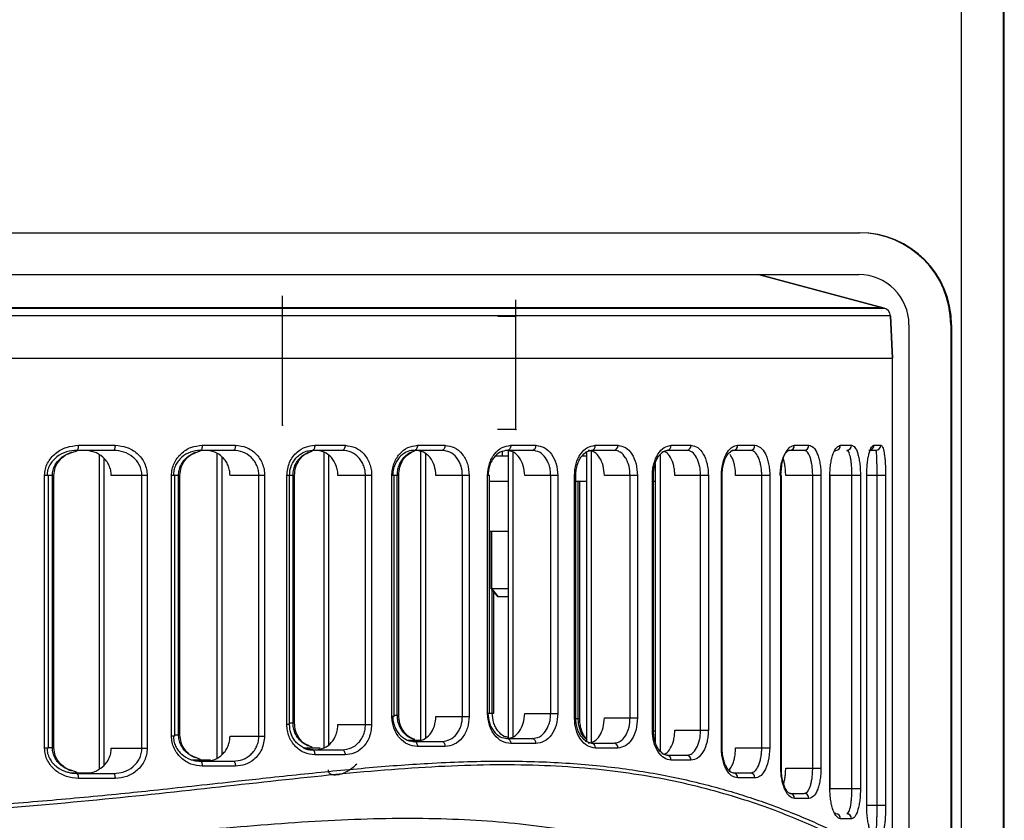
# Model space of a CAD drawing. Header units: millimetres. Extents: x -252 to 109, y -16 to 256.
# Tile 14 of 15: x 22 to 81, y 108 to 156. Entities that reach past the tile are written whole.
import ezdxf

# ---------------------------------------------------------------- set-up
doc = ezdxf.new("R2010")
doc.units = ezdxf.units.MM
doc.header["$PDSIZE"] = -1

msp = doc.modelspace()

# ---------------------------------------------------------------- linework, layer by layer
at = {"color": 7, "linetype": 'Continuous', "lineweight": 25}
for p, q in [((78.602, 84.907), (78.602, 173.907)), ((81.102, 84.907), (81.102, 173.907)), ((81.152, 84.907), (81.152, 173.907)), ((-56.545, 142.907), (72.499, 142.907)), ((-56.545, 140.407), (72.455, 140.407)), ((73.975, 138.398), (66.477, 140.407)), ((66.477, 140.407), (73.974, 138.398)), ((-58.02, 138.398), (73.974, 138.398)), ((73.845, 138.415), (-57.891, 138.415)), ((74.344, 137.942), (-58.39, 137.942)), ((74.344, 137.942), (74.477, 135.407)), ((74.477, 135.407), (74.345, 137.942)), ((75.455, 137.407), (75.455, 86.907)), ((77.999, 137.407), (77.955, 137.407)), ((77.955, 137.407), (77.955, 86.907)), ((77.999, 137.407), (77.999, 93.407)), ((-58.522, 135.407), (74.477, 135.407)), ((74.477, 105.347), (74.477, 135.407)), ((25.843, 130.207), (28.03, 130.207)), ((33.237, 130.207), (35.222, 130.207)), ((39.96, 130.207), (41.77, 130.207)), ((46.09, 130.207), (47.739, 130.207)), ((51.669, 130.207), (53.165, 130.207)), ((56.719, 130.207), (58.065, 130.207)), ((61.241, 130.207), (62.435, 130.207)), ((65.221, 130.207), (66.253, 130.207)), ((68.619, 130.207), (69.475, 130.207)), ((71.371, 130.207), (72.024, 130.207)), ((73.363, 130.207), (73.769, 130.207)), ((25.452, 129.776), (25.756, 129.882)), ((27.94, 129.907), (25.763, 129.907)), ((27.074, 129.63), (27.074, 110.888)), ((27.365, 129.426), (27.365, 111.093)), ((32.859, 129.773), (33.129, 129.88)), ((35.099, 129.907), (33.123, 129.907)), ((34.111, 129.715), (34.111, 111.536)), ((34.403, 129.522), (34.403, 111.729)), ((39.597, 129.773), (39.831, 129.879)), ((41.617, 129.907), (39.816, 129.907)), ((40.492, 129.802), (40.492, 112.129)), ((40.783, 129.6), (40.783, 112.331)), ((47.559, 129.907), (45.918, 129.907)), ((46.28, 129.837), (46.28, 112.59)), ((46.571, 129.698), (46.571, 112.729)), ((51.506, 129.557), (50.756, 129.557)), ((51.148, 129.824), (51.154, 129.557)), ((52.962, 129.907), (51.472, 129.907)), ((51.506, 129.907), (51.506, 112.692)), ((51.798, 129.801), (51.798, 112.798)), ((56.183, 129.557), (55.91, 129.557)), ((56.499, 129.907), (56.123, 129.797)), ((56.183, 129.805), (56.183, 112.519)), ((56.474, 129.9), (56.474, 112.433)), ((57.839, 129.907), (56.499, 129.907)), ((60.59, 129.657), (60.59, 111.948)), ((61.001, 129.907), (60.685, 129.801)), ((62.189, 129.907), (61.001, 129.907)), ((64.963, 129.907), (64.807, 129.846)), ((65.99, 129.907), (64.963, 129.907)), ((69.198, 129.907), (68.346, 129.907)), ((71.085, 129.907), (71.019, 129.862)), ((73.472, 129.907), (73.068, 129.907)), ((60.298, 129.122), (60.298, 112.484)), ((23.82, 112.111), (23.82, 128.407)), ((24.371, 128.407), (23.82, 128.407)), ((24.049, 112.111), (24.049, 128.407)), ((24.282, 112.15), (24.282, 128.407)), ((24.371, 112.15), (24.371, 128.407)), ((29.946, 128.407), (27.801, 128.407)), ((29.634, 112.111), (29.634, 128.407)), ((29.946, 128.407), (29.946, 112.111)), ((31.404, 112.844), (31.404, 128.407)), ((31.908, 128.407), (31.404, 128.407)), ((31.598, 112.844), (31.598, 128.407)), ((31.819, 112.926), (31.819, 128.407)), ((31.908, 112.926), (31.908, 128.407)), ((36.964, 128.407), (34.9, 128.407)), ((36.621, 112.844), (36.621, 128.407)), ((36.964, 128.407), (36.964, 112.844)), ((38.29, 113.524), (38.29, 128.407)), ((38.748, 128.407), (38.29, 128.407)), ((38.454, 113.524), (38.454, 128.407)), ((38.66, 113.634), (38.66, 128.407)), ((38.748, 113.634), (38.748, 128.407)), ((43.358, 128.407), (41.344, 128.407)), ((42.986, 113.524), (42.986, 128.407)), ((43.358, 128.407), (43.358, 113.524)), ((44.568, 114.02), (44.568, 128.407)), ((44.979, 128.407), (44.568, 128.407)), ((44.703, 114.02), (44.703, 128.407)), ((44.89, 114.1), (44.89, 128.407)), ((44.979, 114.1), (44.979, 128.407)), ((49.185, 128.407), (47.198, 128.407)), ((48.787, 114.02), (48.787, 128.407)), ((49.185, 128.407), (49.185, 114.02)), ((50.286, 114.192), (50.286, 128.407)), ((50.395, 128.407), (50.286, 128.407)), ((50.395, 114.192), (50.395, 128.407)), ((54.476, 128.407), (52.499, 128.407)), ((54.053, 114.192), (54.053, 128.407)), ((54.476, 128.407), (54.476, 114.192)), ((55.471, 113.926), (55.471, 128.407)), ((55.556, 128.407), (55.471, 128.407)), ((55.556, 113.926), (55.556, 128.407)), ((59.24, 128.407), (57.258, 128.407)), ((58.796, 113.926), (58.796, 128.407)), ((59.24, 128.407), (59.24, 113.926)), ((60.129, 113.198), (60.129, 128.407)), ((60.194, 128.407), (60.129, 128.407)), ((60.194, 113.198), (60.194, 128.407)), ((63.471, 128.407), (61.467, 128.407)), ((63.008, 113.198), (63.008, 128.407)), ((63.471, 128.407), (63.471, 113.198)), ((64.251, 112.14), (64.251, 128.407)), ((64.297, 128.407), (64.251, 128.407)), ((64.297, 112.14), (64.297, 128.407)), ((67.141, 128.407), (65.098, 128.407)), ((66.662, 112.14), (66.662, 128.407)), ((67.141, 128.407), (67.141, 112.14)), ((67.804, 110.917), (67.804, 128.407)), ((67.834, 128.407), (67.804, 128.407)), ((67.834, 110.917), (67.834, 128.407)), ((70.199, 128.407), (68.094, 128.407)), ((69.706, 110.917), (69.706, 128.407)), ((70.199, 128.407), (70.199, 110.917)), ((70.73, 109.707), (70.73, 128.407)), ((72.557, 128.407), (70.73, 128.407)), ((70.747, 109.707), (70.747, 128.407)), ((72.053, 109.707), (72.053, 128.407)), ((72.557, 128.407), (72.557, 109.707)), ((72.932, 108.722), (72.932, 128.407)), ((74.063, 128.407), (72.932, 128.407)), ((72.939, 108.722), (72.939, 128.407)), ((73.552, 108.722), (73.552, 128.407)), ((74.063, 128.407), (74.063, 108.722)), ((50.395, 128.057), (51.506, 128.057)), ((55.556, 128.057), (56.183, 128.057)), ((55.699, 113.901), (55.699, 128.057)), ((55.787, 113.901), (55.787, 128.057)), ((60.194, 128.057), (60.298, 128.057)), ((51.506, 125.057), (50.395, 125.057)), ((50.477, 125.057), (50.477, 121.657)), ((50.539, 121.657), (50.539, 125.057)), ((50.477, 121.657), (50.897, 121.157)), ((50.477, 121.657), (51.506, 121.657)), ((50.941, 121.157), (50.539, 121.657)), ((50.561, 114.21), (50.561, 121.557)), ((50.65, 114.21), (50.65, 121.452)), ((51.506, 121.157), (50.897, 121.157)), ((50.395, 114.192), (50.286, 114.192)), ((50.395, 114.21), (50.65, 114.21)), ((52.499, 114.192), (54.476, 114.192)), ((38.454, 113.524), (38.29, 113.524)), ((38.454, 113.634), (38.748, 113.634)), ((41.344, 113.524), (43.358, 113.524)), ((44.703, 114.02), (44.568, 114.02)), ((44.703, 114.1), (44.979, 114.1)), ((47.198, 114.02), (49.185, 114.02)), ((55.556, 113.926), (55.471, 113.926)), ((55.558, 113.901), (55.787, 113.901)), ((57.258, 113.926), (59.24, 113.926)), ((60.194, 113.198), (60.129, 113.198)), ((60.198, 113.152), (60.298, 113.152)), ((61.467, 113.198), (63.471, 113.198)), ((31.598, 112.844), (31.404, 112.844)), ((31.598, 112.926), (31.908, 112.926)), ((34.9, 112.844), (36.964, 112.844)), ((45.526, 112.6), (46.249, 112.6)), ((45.918, 112.52), (47.559, 112.52)), ((51.472, 112.692), (52.962, 112.692)), ((53.165, 112.392), (51.669, 112.392)), ((56.123, 112.536), (56.499, 112.426)), ((56.499, 112.426), (57.839, 112.426)), ((24.049, 112.111), (23.82, 112.111)), ((24.049, 112.15), (24.371, 112.15)), ((27.801, 112.111), (29.946, 112.111)), ((39.334, 112.134), (40.291, 112.134)), ((39.832, 112.162), (39.599, 112.268)), ((39.816, 112.024), (41.617, 112.024)), ((47.739, 112.22), (46.09, 112.22)), ((58.065, 112.126), (56.719, 112.126)), ((60.684, 111.805), (61.001, 111.698)), ((64.297, 112.14), (64.251, 112.14)), ((65.098, 112.14), (67.141, 112.14)), ((32.583, 111.426), (33.73, 111.426)), ((33.13, 111.452), (32.861, 111.56)), ((33.123, 111.344), (35.099, 111.344)), ((41.77, 111.724), (39.96, 111.724)), ((61.001, 111.698), (62.189, 111.698)), ((62.435, 111.398), (61.241, 111.398)), ((25.375, 110.65), (26.493, 110.65)), ((25.756, 110.675), (25.455, 110.78)), ((25.763, 110.611), (27.94, 110.611)), ((35.222, 111.044), (33.237, 111.044)), ((64.689, 110.748), (64.963, 110.64)), ((64.963, 110.64), (65.99, 110.64)), ((67.834, 110.917), (67.804, 110.917)), ((68.094, 110.917), (70.199, 110.917)), ((28.03, 110.311), (25.843, 110.311)), ((66.253, 110.34), (65.221, 110.34)), ((68.346, 109.417), (69.198, 109.417)), ((70.73, 109.707), (72.557, 109.707)), ((69.475, 109.117), (68.619, 109.117)), ((71.019, 108.252), (71.085, 108.207)), ((72.932, 108.722), (74.063, 108.722)), ((72.024, 107.907), (71.371, 107.907))]:
    msp.add_line(p, q, dxfattribs=at)
at = {"color": 7, "linetype": 'Continuous'}
for p, q in [((38.033, 131.407), (38.033, 139.143)), ((51.977, 131.157), (51.977, 138.893)), ((51.936, 137.907), (50.901, 137.907)), ((38.033, 131.407), (38.023, 131.407)), ((51.977, 131.157), (50.876, 131.157))]:
    msp.add_line(p, q, dxfattribs=at)
at = {"color": 7, "linetype": 'Continuous', "lineweight": 25, "flags": 128}
for points in [[(28.03, 130.207), (28.029, 130.149), (28.023, 130.093), (28.015, 130.041), (28.004, 129.995), (27.99, 129.958), (27.974, 129.93), (27.957, 129.913), (27.94, 129.907)], [(33.237, 130.207), (33.235, 130.149), (33.228, 130.093), (33.218, 130.041), (33.203, 129.995), (33.186, 129.958), (33.166, 129.93), (33.145, 129.913), (33.123, 129.907)], [(35.222, 130.207), (35.22, 130.149), (35.213, 130.093), (35.201, 130.041), (35.186, 129.995), (35.167, 129.958), (35.146, 129.93), (35.123, 129.913), (35.099, 129.907)], [(39.96, 130.207), (39.958, 130.149), (39.949, 130.093), (39.936, 130.041), (39.918, 129.995), (39.896, 129.958), (39.871, 129.93), (39.844, 129.913), (39.816, 129.907)], [(41.77, 130.207), (41.767, 130.149), (41.758, 130.093), (41.744, 130.041), (41.725, 129.995), (41.702, 129.958), (41.676, 129.93), (41.647, 129.913), (41.617, 129.907)], [(46.09, 130.207), (46.087, 130.149), (46.077, 130.093), (46.061, 130.041), (46.04, 129.995), (46.013, 129.958), (45.984, 129.93), (45.952, 129.913), (45.918, 129.907)], [(47.739, 130.207), (47.735, 130.149), (47.725, 130.093), (47.709, 130.041), (47.686, 129.995), (47.659, 129.958), (47.628, 129.93), (47.594, 129.913), (47.559, 129.907)], [(51.669, 130.207), (51.665, 130.149), (51.654, 130.093), (51.636, 130.041), (51.611, 129.995), (51.582, 129.958), (51.547, 129.93), (51.51, 129.913), (51.472, 129.907)], [(45.918, 112.52), (45.952, 112.514), (45.984, 112.497), (46.013, 112.469), (46.04, 112.432), (46.061, 112.387), (46.077, 112.335), (46.087, 112.278), (46.09, 112.22)], [(47.559, 112.52), (47.594, 112.514), (47.628, 112.497), (47.659, 112.469), (47.686, 112.432), (47.709, 112.387), (47.725, 112.335), (47.735, 112.278), (47.739, 112.22)], [(51.472, 112.692), (51.51, 112.686), (51.547, 112.669), (51.582, 112.642), (51.611, 112.604), (51.636, 112.559), (51.654, 112.507), (51.665, 112.451), (51.669, 112.392)], [(39.816, 112.024), (39.844, 112.018), (39.871, 112.001), (39.896, 111.973), (39.918, 111.936), (39.936, 111.891), (39.949, 111.839), (39.958, 111.783), (39.96, 111.724)], [(41.617, 112.024), (41.647, 112.018), (41.676, 112.001), (41.702, 111.973), (41.725, 111.936), (41.744, 111.891), (41.758, 111.839), (41.767, 111.783), (41.77, 111.724)], [(33.123, 111.344), (33.145, 111.338), (33.166, 111.321), (33.186, 111.293), (33.203, 111.256), (33.218, 111.211), (33.228, 111.159), (33.235, 111.102), (33.237, 111.044)], [(35.099, 111.344), (35.123, 111.338), (35.146, 111.321), (35.167, 111.293), (35.186, 111.256), (35.201, 111.211), (35.213, 111.159), (35.22, 111.102), (35.222, 111.044)], [(27.94, 110.611), (27.957, 110.606), (27.974, 110.589), (27.99, 110.561), (28.004, 110.524), (28.015, 110.478), (28.023, 110.426), (28.029, 110.37), (28.03, 110.311)]]:
    msp.add_lwpolyline(points, dxfattribs=at)
at = {"color": 7, "linetype": 'Continuous', "lineweight": 25}
for centre, radius, start, end in [((72.455, 137.407), 5.5, 359.99991, 89.99991), ((72.499, 137.407), 5.5, 359.99991, 89.99991), ((72.455, 137.407), 3, 359.99991, 89.99991), ((73.845, 137.915), 0.5, 2.99994, 74.99989), ((73.845, 137.915), 0.5, 3, 75), ((25.504, 130.138), 0.347, 318.34398, 11.57972), ((52.902, 130.167), 0.266, 282.88831, 8.71781), ((56.452, 130.173), 0.269, 280.12052, 7.39994), ((57.796, 130.175), 0.271, 279.14815, 6.87766), ((60.968, 130.18), 0.275, 277.00628, 5.60675), ((62.159, 130.183), 0.277, 276.25339, 5.11763), ((64.94, 130.188), 0.281, 274.59862, 3.95741), ((65.971, 130.19), 0.283, 274.01982, 3.52202), ((68.332, 130.195), 0.288, 272.7596, 2.51634), ((69.186, 130.196), 0.289, 272.32535, 2.15036), ((71.078, 130.2), 0.293, 271.40269, 1.33716), ((71.73, 130.202), 0.295, 271.09673, 1.05627), ((73.065, 130.205), 0.299, 287.19175, 0.3793), ((73.471, 130.206), 0.298, 270.30839, 0.3051), ((52.902, 112.433), 0.266, 351.28219, 77.11169), ((56.452, 112.161), 0.269, 352.60006, 79.87948), ((57.796, 112.159), 0.271, 353.12234, 80.85185), ((60.968, 111.425), 0.275, 354.39325, 82.99372), ((62.159, 111.423), 0.277, 354.88237, 83.74661), ((25.504, 110.381), 0.347, 348.42028, 41.65602), ((64.94, 110.359), 0.281, 356.04259, 85.40138), ((65.971, 110.357), 0.283, 356.47798, 85.98018), ((68.332, 109.13), 0.288, 357.48366, 87.2404), ((69.186, 109.128), 0.289, 357.84964, 87.67465), ((71.078, 107.914), 0.293, 358.66284, 88.59731), ((71.73, 107.913), 0.295, 358.94373, 88.90327)]:
    msp.add_arc(centre, radius, start, end, dxfattribs=at)
for points, knots in [([(23.82, 128.407), (23.829, 128.536), (23.847, 128.792), (23.989, 129.151), (24.198, 129.471), (24.555, 129.823), (25.11, 130.138), (25.599, 130.184), (25.843, 130.207)], [0, 0, 0, 0, 0.125926, 0.25124, 0.376573, 0.502339, 0.75153, 1, 1, 1, 1]), ([(28.03, 130.207), (28.269, 130.184), (28.746, 130.137), (29.275, 129.814), (29.608, 129.457), (29.797, 129.137), (29.923, 128.783), (29.939, 128.532), (29.946, 128.407)], [0, 0, 0, 0, 0.249838, 0.499255, 0.625715, 0.749561, 0.875362, 1, 1, 1, 1]), ([(31.404, 128.407), (31.411, 128.532), (31.427, 128.779), (31.547, 129.129), (31.727, 129.446), (32.045, 129.804), (32.552, 130.133), (33.008, 130.183), (33.237, 130.207)], [0, 0, 0, 0, 0.126194, 0.250903, 0.374859, 0.501165, 0.750444, 1, 1, 1, 1]), ([(35.222, 130.207), (35.444, 130.183), (35.889, 130.133), (36.371, 129.798), (36.668, 129.438), (36.834, 129.121), (36.944, 128.773), (36.957, 128.529), (36.964, 128.407)], [0, 0, 0, 0, 0.2500283, 0.4992072, 0.6250575, 0.7494917, 0.8750378, 1, 1, 1, 1]), ([(38.29, 128.407), (38.324, 128.678), (38.392, 129.22), (38.855, 129.807), (39.4, 130.147), (39.774, 130.187), (39.96, 130.207)], [0, 0, 0, 0, 0.279835, 0.559331, 0.779532, 1, 1, 1, 1]), ([(41.77, 130.207), (41.976, 130.181), (42.388, 130.129), (42.916, 129.722), (43.212, 129.224), (43.34, 128.767), (43.352, 128.527), (43.358, 128.407)], [0, 0, 0, 0, 0.250349, 0.499755, 0.749122, 0.874686, 1, 1, 1, 1]), ([(44.568, 128.407), (44.574, 128.527), (44.586, 128.766), (44.709, 129.222), (44.996, 129.718), (45.503, 130.128), (45.894, 130.181), (46.09, 130.207)], [0, 0, 0, 0, 0.126149, 0.251404, 0.500719, 0.750246, 1, 1, 1, 1]), ([(47.739, 130.207), (47.929, 130.181), (48.309, 130.127), (48.786, 129.714), (49.12, 129.119), (49.163, 128.645), (49.185, 128.407)], [0, 0, 0, 0, 0.250619, 0.50031, 0.750053, 1, 1, 1, 1]), ([(50.286, 128.407), (50.307, 128.645), (50.35, 129.118), (50.674, 129.713), (51.132, 130.127), (51.49, 130.18), (51.669, 130.207)], [0, 0, 0, 0, 0.250516, 0.500168, 0.749972, 1, 1, 1, 1]), ([(53.165, 130.207), (53.339, 130.18), (53.685, 130.126), (54.116, 129.711), (54.417, 129.116), (54.456, 128.644), (54.476, 128.407)], [0, 0, 0, 0, 0.250582, 0.50026, 0.750025, 1, 1, 1, 1]), ([(55.471, 128.407), (55.49, 128.644), (55.528, 129.117), (55.821, 129.712), (56.235, 130.127), (56.557, 130.18), (56.719, 130.207)], [0, 0, 0, 0, 0.250533, 0.50019, 0.74998, 1, 1, 1, 1]), ([(58.065, 130.207), (58.221, 130.18), (58.531, 130.126), (58.918, 129.712), (59.187, 129.118), (59.222, 128.644), (59.24, 128.407)], [0, 0, 0, 0, 0.250589, 0.500277, 0.75004, 1, 1, 1, 1]), ([(60.129, 128.407), (60.134, 128.527), (60.143, 128.764), (60.233, 129.219), (60.442, 129.716), (60.814, 130.128), (61.099, 130.181), (61.241, 130.207)], [0, 0, 0, 0, 0.126162, 0.2514373, 0.5007701, 0.7502593, 1, 1, 1, 1]), ([(62.435, 130.207), (62.571, 130.181), (62.844, 130.127), (63.187, 129.717), (63.377, 129.22), (63.46, 128.765), (63.467, 128.526), (63.471, 128.407)], [0, 0, 0, 0, 0.250306, 0.499703, 0.749114, 0.874686, 1, 1, 1, 1]), ([(64.251, 128.407), (64.271, 128.676), (64.31, 129.214), (64.579, 129.804), (64.897, 130.147), (65.113, 130.187), (65.221, 130.207)], [0, 0, 0, 0, 0.279951, 0.559426, 0.779607, 1, 1, 1, 1]), ([(66.253, 130.207), (66.369, 130.182), (66.601, 130.13), (66.845, 129.791), (66.994, 129.431), (67.077, 129.115), (67.131, 128.77), (67.138, 128.528), (67.141, 128.407)], [0, 0, 0, 0, 0.250011, 0.499156, 0.624944, 0.749472, 0.875029, 1, 1, 1, 1]), ([(67.804, 128.407), (67.821, 128.681), (67.856, 129.229), (68.087, 129.815), (68.353, 130.15), (68.531, 130.188), (68.619, 130.207)], [0, 0, 0, 0, 0.279826, 0.559323, 0.779515, 1, 1, 1, 1]), ([(69.475, 130.207), (69.569, 130.183), (69.755, 130.133), (69.954, 129.803), (70.076, 129.446), (70.145, 129.128), (70.191, 128.778), (70.196, 128.53), (70.199, 128.407)], [0, 0, 0, 0, 0.249918, 0.499227, 0.625556, 0.749538, 0.875341, 1, 1, 1, 1]), ([(70.73, 128.407), (70.733, 128.534), (70.739, 128.785), (70.783, 129.14), (70.849, 129.459), (70.963, 129.815), (71.142, 130.137), (71.295, 130.184), (71.371, 130.207)], [0, 0, 0, 0, 0.12611, 0.251007, 0.374815, 0.501351, 0.750428, 1, 1, 1, 1]), ([(72.024, 130.207), (72.092, 130.184), (72.228, 130.138), (72.372, 129.821), (72.464, 129.468), (72.515, 129.147), (72.55, 128.79), (72.555, 128.534), (72.557, 128.407)], [0, 0, 0, 0, 0.2494752, 0.4991645, 0.6263828, 0.7496208, 0.8758601, 1, 1, 1, 1]), ([(72.932, 128.407), (72.935, 128.539), (72.939, 128.8), (72.972, 129.166), (73.02, 129.487), (73.1, 129.839), (73.219, 130.143), (73.315, 130.186), (73.363, 130.207)], [0, 0, 0, 0, 0.1261186, 0.2507306, 0.3761332, 0.5017115, 0.7512289, 1, 1, 1, 1]), ([(73.769, 130.207), (73.807, 130.186), (73.883, 130.142), (73.962, 129.843), (74.011, 129.498), (74.04, 129.175), (74.059, 128.808), (74.062, 128.539), (74.063, 128.407)], [0, 0, 0, 0, 0.249619, 0.499314, 0.62784, 0.750004, 0.876904, 1, 1, 1, 1]), ([(25.763, 129.907), (25.55, 129.889), (25.122, 129.852), (24.628, 129.596), (24.307, 129.303), (24.115, 129.034), (23.986, 128.734), (23.97, 128.515), (23.961, 128.407)], [0, 0, 0, 0, 0.248678, 0.497966, 0.629636, 0.748908, 0.877051, 1, 1, 1, 1]), ([(24.282, 128.407), (24.291, 128.514), (24.307, 128.732), (24.435, 129.033), (24.626, 129.3), (24.94, 129.595), (25.239, 129.72), (25.433, 129.801)], [0, 0, 0, 0, 0.164843, 0.336624, 0.496787, 0.673582, 1, 1, 1, 1]), ([(24.371, 128.407), (24.389, 128.569), (24.426, 128.909), (24.724, 129.356), (25.083, 129.667), (25.358, 129.748), (25.452, 129.776)], [0, 0, 0, 0, 0.2533471, 0.5322114, 0.8407708, 1, 1, 1, 1]), ([(27.801, 128.407), (27.795, 128.511), (27.781, 128.721), (27.674, 129.018), (27.513, 129.284), (27.232, 129.582), (26.786, 129.849), (26.386, 129.888), (26.185, 129.907)], [0, 0, 0, 0, 0.12458, 0.250452, 0.375517, 0.500754, 0.750235, 1, 1, 1, 1]), ([(29.634, 128.407), (29.627, 128.512), (29.613, 128.725), (29.499, 129.023), (29.327, 129.291), (29.031, 129.588), (28.562, 129.851), (28.147, 129.889), (27.94, 129.907)], [0, 0, 0, 0, 0.1235369, 0.250283, 0.3711631, 0.5005208, 0.7500412, 1, 1, 1, 1]), ([(33.123, 129.907), (32.924, 129.887), (32.528, 129.847), (32.081, 129.576), (31.8, 129.279), (31.638, 129.012), (31.531, 128.72), (31.517, 128.51), (31.51, 128.407)], [0, 0, 0, 0, 0.249627, 0.498962, 0.62912, 0.749174, 0.876447, 1, 1, 1, 1]), ([(31.819, 128.407), (31.826, 128.51), (31.84, 128.719), (31.946, 129.011), (32.108, 129.277), (32.384, 129.579), (32.657, 129.711), (32.835, 129.797)], [0, 0, 0, 0, 0.165481, 0.335948, 0.497065, 0.671781, 1, 1, 1, 1]), ([(31.908, 128.407), (31.923, 128.567), (31.954, 128.899), (32.211, 129.344), (32.526, 129.66), (32.775, 129.744), (32.859, 129.773)], [0, 0, 0, 0, 0.2575611, 0.5374607, 0.8424066, 1, 1, 1, 1]), ([(34.9, 128.407), (34.894, 128.509), (34.883, 128.712), (34.79, 129.003), (34.649, 129.267), (34.401, 129.567), (33.995, 129.845), (33.623, 129.887), (33.436, 129.907)], [0, 0, 0, 0, 0.124941, 0.250524, 0.375706, 0.500786, 0.749987, 1, 1, 1, 1]), ([(36.621, 128.407), (36.615, 128.509), (36.602, 128.715), (36.507, 129.005), (36.359, 129.271), (36.099, 129.571), (35.676, 129.847), (35.292, 129.887), (35.099, 129.907)], [0, 0, 0, 0, 0.124137, 0.25043, 0.37237, 0.500658, 0.74989, 1, 1, 1, 1]), ([(38.454, 128.407), (38.468, 128.572), (38.5, 128.927), (38.719, 129.327), (38.979, 129.6), (39.23, 129.771), (39.523, 129.89), (39.734, 129.905), (39.842, 129.912)], [0, 0, 0, 0, 0.202703, 0.435448, 0.564494, 0.701439, 0.846883, 1, 1, 1, 1]), ([(38.66, 128.407), (38.666, 128.507), (38.677, 128.71), (38.768, 128.997), (38.908, 129.26), (39.153, 129.567), (39.403, 129.706), (39.567, 129.797)], [0, 0, 0, 0, 0.165209, 0.334348, 0.495502, 0.668441, 1, 1, 1, 1]), ([(38.748, 128.407), (38.762, 128.566), (38.789, 128.895), (39.015, 129.337), (39.295, 129.656), (39.519, 129.743), (39.597, 129.773)], [0, 0, 0, 0, 0.259693, 0.539372, 0.840873, 1, 1, 1, 1]), ([(41.344, 128.407), (41.339, 128.507), (41.329, 128.707), (41.222, 129.088), (40.974, 129.503), (40.532, 129.842), (40.187, 129.886), (40.014, 129.907)], [0, 0, 0, 0, 0.125306, 0.250886, 0.500262, 0.749666, 1, 1, 1, 1]), ([(42.986, 128.407), (42.981, 128.504), (42.971, 128.7), (42.891, 128.985), (42.762, 129.252), (42.531, 129.558), (42.149, 129.843), (41.795, 129.886), (41.617, 129.907)], [0, 0, 0, 0, 0.120987, 0.2445752, 0.3710842, 0.5008117, 0.7499249, 1, 1, 1, 1]), ([(45.918, 129.907), (45.888, 129.907), (45.722, 129.902), (45.391, 129.811), (44.983, 129.503), (44.736, 129.085), (44.63, 128.705), (44.62, 128.506), (44.615, 128.407)], [0, 0, 0, 0, 0.044982, 0.250261, 0.499627, 0.748766, 0.875712, 1, 1, 1, 1]), ([(44.89, 128.407), (44.895, 128.506), (44.905, 128.704), (45.011, 129.085), (45.256, 129.5), (45.617, 129.781), (45.858, 129.854), (45.939, 129.879)], [0, 0, 0, 0, 0.141826, 0.286695, 0.571738, 0.856783, 1, 1, 1, 1]), ([(44.979, 128.407), (44.993, 128.578), (45.021, 128.924), (45.237, 129.373), (45.548, 129.724), (45.808, 129.827), (45.939, 129.878)], [0, 0, 0, 0, 0.242992, 0.490206, 0.742557, 1, 1, 1, 1]), ([(47.198, 128.407), (47.18, 128.605), (47.144, 129), (46.866, 129.495), (46.468, 129.84), (46.15, 129.885), (45.991, 129.907)], [0, 0, 0, 0, 0.249965, 0.499719, 0.749401, 1, 1, 1, 1]), ([(48.787, 128.407), (48.769, 128.603), (48.743, 128.898), (48.588, 129.247), (48.385, 129.551), (48.043, 129.841), (47.721, 129.885), (47.559, 129.907)], [0, 0, 0, 0, 0.246693, 0.372751, 0.500332, 0.749702, 1, 1, 1, 1]), ([(51.472, 129.907), (51.322, 129.885), (51.021, 129.84), (50.69, 129.546), (50.493, 129.233), (50.347, 128.882), (50.323, 128.594), (50.307, 128.407)], [0, 0, 0, 0, 0.249665, 0.499116, 0.634576, 0.76336, 1, 1, 1, 1]), ([(52.499, 128.407), (52.483, 128.604), (52.45, 128.997), (52.201, 129.492), (51.841, 129.84), (51.553, 129.885), (51.409, 129.907)], [0, 0, 0, 0, 0.249996, 0.499774, 0.749441, 1, 1, 1, 1]), ([(54.053, 128.407), (54.048, 128.52), (54.038, 128.736), (53.944, 129.109), (53.745, 129.505), (53.394, 129.84), (53.105, 129.885), (52.962, 129.907)], [0, 0, 0, 0, 0.143934, 0.275488, 0.500527, 0.752112, 1, 1, 1, 1]), ([(55.556, 128.407), (55.561, 128.521), (55.571, 128.744), (55.644, 129.055), (55.752, 129.324), (55.926, 129.617), (56.092, 129.74), (56.199, 129.819)], [0, 0, 0, 0, 0.183326, 0.359982, 0.531206, 0.696931, 1, 1, 1, 1]), ([(57.258, 128.407), (57.243, 128.604), (57.214, 128.998), (56.991, 129.493), (56.67, 129.84), (56.413, 129.885), (56.284, 129.907)], [0, 0, 0, 0, 0.249982, 0.499757, 0.749433, 1, 1, 1, 1]), ([(58.796, 128.407), (58.784, 128.594), (58.765, 128.882), (58.648, 129.232), (58.489, 129.547), (58.258, 129.787), (58.013, 129.896), (57.886, 129.904), (57.839, 129.907)], [0, 0, 0, 0, 0.236428, 0.364884, 0.499875, 0.748934, 0.907394, 1, 1, 1, 1]), ([(60.194, 128.407), (60.199, 128.533), (60.21, 128.778), (60.286, 129.111), (60.393, 129.386), (60.549, 129.657), (60.685, 129.761), (60.77, 129.825)], [0, 0, 0, 0, 0.1988182, 0.3857241, 0.562656, 0.7287798, 1, 1, 1, 1]), ([(61.467, 128.407), (61.464, 128.506), (61.457, 128.705), (61.39, 129.084), (61.231, 129.492), (61.008, 129.789), (60.85, 129.83), (60.804, 129.841)], [0, 0, 0, 0, 0.146792, 0.29388, 0.586034, 0.878149, 1, 1, 1, 1]), ([(63.008, 128.407), (63.005, 128.506), (62.999, 128.705), (62.935, 129.085), (62.784, 129.502), (62.558, 129.776), (62.37, 129.878), (62.263, 129.905), (62.208, 129.907), (62.189, 129.907)], [0, 0, 0, 0, 0.123938, 0.250536, 0.499627, 0.748725, 0.873882, 0.956399, 1, 1, 1, 1]), ([(64.297, 128.407), (64.302, 128.539), (64.312, 128.795), (64.383, 129.139), (64.48, 129.416), (64.614, 129.676), (64.722, 129.769), (64.787, 129.825)], [0, 0, 0, 0, 0.205144, 0.396868, 0.577067, 0.745393, 1, 1, 1, 1]), ([(65.098, 128.407), (65.095, 128.508), (65.09, 128.709), (65.045, 128.998), (64.976, 129.258), (64.886, 129.5), (64.8, 129.599), (64.756, 129.65)], [0, 0, 0, 0, 0.196877, 0.394687, 0.591957, 0.788976, 1, 1, 1, 1]), ([(64.787, 129.825), (64.799, 129.838), (64.875, 129.922), (64.948, 129.917), (65.01, 129.912)], [0, 0, 0, 0, 0.153352, 1, 1, 1, 1]), ([(66.662, 128.407), (66.659, 128.508), (66.654, 128.71), (66.613, 128.997), (66.551, 129.262), (66.438, 129.562), (66.253, 129.844), (66.078, 129.886), (65.99, 129.907)], [0, 0, 0, 0, 0.123749, 0.250462, 0.371168, 0.500735, 0.749929, 1, 1, 1, 1]), ([(68.346, 129.907), (68.273, 129.887), (68.128, 129.847), (67.96, 129.572), (67.855, 129.273), (67.794, 129.007), (67.754, 128.716), (67.749, 128.509), (67.747, 128.407)], [0, 0, 0, 0, 0.249592, 0.498825, 0.627132, 0.749052, 0.875617, 1, 1, 1, 1]), ([(68.094, 128.407), (68.092, 128.51), (68.088, 128.716), (68.05, 129.008), (67.997, 129.265), (67.949, 129.4), (67.927, 129.463)], [0, 0, 0, 0, 0.256848, 0.516128, 0.773955, 1, 1, 1, 1]), ([(69.706, 128.407), (69.704, 128.51), (69.7, 128.719), (69.668, 129.012), (69.619, 129.278), (69.534, 129.578), (69.429, 129.77), (69.307, 129.886), (69.241, 129.899), (69.198, 129.907)], [0, 0, 0, 0, 0.123188, 0.250128, 0.370057, 0.500178, 0.749379, 0.837578, 1, 1, 1, 1]), ([(72.053, 128.407), (72.051, 128.514), (72.049, 128.733), (72.028, 129.033), (71.997, 129.302), (71.943, 129.596), (71.878, 129.779), (71.804, 129.888), (71.762, 129.9), (71.735, 129.907)], [0, 0, 0, 0, 0.122376, 0.249977, 0.368873, 0.500224, 0.749886, 0.840024, 1, 1, 1, 1]), ([(73.552, 128.407), (73.552, 128.52), (73.552, 128.753), (73.548, 129.063), (73.542, 129.333), (73.53, 129.618), (73.514, 129.789), (73.494, 129.89), (73.481, 129.9), (73.472, 129.907)], [0, 0, 0, 0, 0.120802, 0.249513, 0.366952, 0.500088, 0.74979, 0.839577, 1, 1, 1, 1]), ([(51.669, 112.392), (51.49, 112.419), (51.132, 112.473), (50.673, 112.888), (50.349, 113.482), (50.307, 113.955), (50.286, 114.192)], [0, 0, 0, 0, 0.250588, 0.500275, 0.750039, 1, 1, 1, 1]), ([(50.307, 114.192), (50.323, 114.006), (50.347, 113.718), (50.493, 113.367), (50.69, 113.055), (51.02, 112.759), (51.321, 112.715), (51.472, 112.692)], [0, 0, 0, 0, 0.2364491, 0.3651133, 0.5004387, 0.7497752, 1, 1, 1, 1]), ([(51.502, 112.767), (51.427, 112.781), (51.204, 112.821), (50.943, 113.074), (50.746, 113.384), (50.601, 113.736), (50.577, 114.024), (50.561, 114.21)], [0, 0, 0, 0, 0.1426477, 0.4276771, 0.5824609, 0.7296138, 1, 1, 1, 1]), ([(51.409, 112.692), (51.553, 112.715), (51.841, 112.76), (52.2, 113.106), (52.45, 113.602), (52.483, 113.995), (52.499, 114.192)], [0, 0, 0, 0, 0.249998, 0.499776, 0.749443, 1, 1, 1, 1]), ([(52.962, 112.692), (53.105, 112.714), (53.394, 112.759), (53.745, 113.094), (53.943, 113.49), (54.038, 113.863), (54.048, 114.079), (54.053, 114.192)], [0, 0, 0, 0, 0.247671, 0.499021, 0.72423, 0.855911, 1, 1, 1, 1]), ([(54.476, 114.192), (54.456, 113.955), (54.417, 113.482), (54.116, 112.887), (53.684, 112.473), (53.338, 112.419), (53.165, 112.392)], [0, 0, 0, 0, 0.250534, 0.50019, 0.74998, 1, 1, 1, 1]), ([(39.96, 111.724), (39.748, 111.75), (39.324, 111.801), (38.86, 112.141), (38.575, 112.501), (38.415, 112.817), (38.31, 113.162), (38.297, 113.404), (38.29, 113.524)], [0, 0, 0, 0, 0.250012, 0.499153, 0.624925, 0.74947, 0.875021, 1, 1, 1, 1]), ([(39.842, 112.019), (39.734, 112.027), (39.522, 112.042), (39.229, 112.161), (38.977, 112.332), (38.718, 112.606), (38.5, 113.006), (38.468, 113.36), (38.454, 113.524)], [0, 0, 0, 0, 0.15369, 0.298978, 0.436268, 0.565219, 0.797943, 1, 1, 1, 1]), ([(39.569, 112.244), (39.405, 112.335), (39.154, 112.473), (38.909, 112.781), (38.768, 113.044), (38.677, 113.331), (38.666, 113.534), (38.66, 113.634)], [0, 0, 0, 0, 0.331806, 0.504461, 0.665389, 0.834656, 1, 1, 1, 1]), ([(39.599, 112.268), (39.521, 112.298), (39.296, 112.384), (39.016, 112.703), (38.789, 113.145), (38.762, 113.475), (38.748, 113.634)], [0, 0, 0, 0, 0.159127, 0.46003, 0.739733, 1, 1, 1, 1]), ([(40.014, 112.024), (40.186, 112.046), (40.531, 112.089), (40.973, 112.428), (41.221, 112.842), (41.328, 113.224), (41.338, 113.424), (41.344, 113.524)], [0, 0, 0, 0, 0.249782, 0.499287, 0.748598, 0.873863, 1, 1, 1, 1]), ([(41.617, 112.024), (41.794, 112.045), (42.148, 112.088), (42.53, 112.373), (42.762, 112.679), (42.89, 112.946), (42.971, 113.231), (42.981, 113.427), (42.986, 113.524)], [0, 0, 0, 0, 0.249506, 0.498713, 0.628566, 0.755195, 0.8789, 1, 1, 1, 1]), ([(43.358, 113.524), (43.327, 113.255), (43.266, 112.717), (42.835, 112.128), (42.314, 111.784), (41.951, 111.744), (41.77, 111.724)], [0, 0, 0, 0, 0.279954, 0.559429, 0.779608, 1, 1, 1, 1]), ([(46.09, 112.22), (45.894, 112.247), (45.503, 112.3), (44.995, 112.71), (44.709, 113.207), (44.585, 113.663), (44.573, 113.901), (44.568, 114.02)], [0, 0, 0, 0, 0.250305, 0.499701, 0.749113, 0.874681, 1, 1, 1, 1]), ([(44.615, 114.02), (44.62, 113.922), (44.63, 113.723), (44.736, 113.343), (44.982, 112.925), (45.345, 112.651), (45.638, 112.549), (45.805, 112.523), (45.888, 112.521), (45.918, 112.52)], [0, 0, 0, 0, 0.123939, 0.250537, 0.49963, 0.748724, 0.873879, 0.955416, 1, 1, 1, 1]), ([(45.893, 112.659), (45.828, 112.674), (45.6, 112.724), (45.258, 113.01), (45.011, 113.421), (44.905, 113.802), (44.895, 114.001), (44.89, 114.1)], [0, 0, 0, 0, 0.116793, 0.410551, 0.704041, 0.853587, 1, 1, 1, 1]), ([(45.94, 112.628), (45.809, 112.68), (45.549, 112.782), (45.238, 113.133), (45.021, 113.582), (44.993, 113.928), (44.979, 114.1)], [0, 0, 0, 0, 0.257343, 0.509402, 0.756596, 1, 1, 1, 1]), ([(45.991, 112.52), (46.15, 112.542), (46.467, 112.587), (46.865, 112.931), (47.144, 113.427), (47.18, 113.822), (47.198, 114.02)], [0, 0, 0, 0, 0.250033, 0.499823, 0.749477, 1, 1, 1, 1]), ([(47.559, 112.52), (47.721, 112.542), (48.042, 112.586), (48.385, 112.875), (48.588, 113.18), (48.743, 113.529), (48.769, 113.824), (48.787, 114.02)], [0, 0, 0, 0, 0.24973, 0.499208, 0.626904, 0.753079, 1, 1, 1, 1]), ([(49.185, 114.02), (49.163, 113.782), (49.12, 113.307), (48.785, 112.712), (48.308, 112.3), (47.929, 112.246), (47.739, 112.22)], [0, 0, 0, 0, 0.250504, 0.500149, 0.749949, 1, 1, 1, 1]), ([(56.719, 112.126), (56.557, 112.153), (56.234, 112.207), (55.82, 112.622), (55.528, 113.217), (55.49, 113.69), (55.471, 113.926)], [0, 0, 0, 0, 0.250582, 0.500261, 0.750026, 1, 1, 1, 1]), ([(56.199, 112.514), (56.092, 112.594), (55.925, 112.717), (55.751, 113.01), (55.644, 113.28), (55.571, 113.59), (55.561, 113.813), (55.556, 113.926)], [0, 0, 0, 0, 0.30311, 0.469352, 0.640273, 0.817383, 1, 1, 1, 1]), ([(56.183, 112.664), (56.12, 112.717), (55.95, 112.863), (55.803, 113.209), (55.713, 113.58), (55.704, 113.791), (55.699, 113.901)], [0, 0, 0, 0, 0.212207, 0.575907, 0.780597, 1, 1, 1, 1]), ([(56.183, 112.704), (56.149, 112.74), (56.021, 112.872), (55.89, 113.188), (55.802, 113.569), (55.792, 113.788), (55.787, 113.901)], [0, 0, 0, 0, 0.147151, 0.54323, 0.763647, 1, 1, 1, 1]), ([(56.284, 112.426), (56.412, 112.449), (56.67, 112.494), (56.99, 112.839), (57.214, 113.335), (57.243, 113.729), (57.258, 113.926)], [0, 0, 0, 0, 0.250008, 0.4998, 0.749462, 1, 1, 1, 1]), ([(57.839, 112.426), (57.886, 112.429), (58.013, 112.438), (58.258, 112.546), (58.488, 112.786), (58.648, 113.1), (58.765, 113.451), (58.784, 113.739), (58.796, 113.926)], [0, 0, 0, 0, 0.092619, 0.250502, 0.499678, 0.634803, 0.763379, 1, 1, 1, 1]), ([(59.24, 113.926), (59.222, 113.689), (59.187, 113.215), (58.917, 112.62), (58.531, 112.207), (58.22, 112.153), (58.065, 112.126)], [0, 0, 0, 0, 0.2505139, 0.5001657, 0.7499713, 1, 1, 1, 1]), ([(61.241, 111.398), (61.098, 111.425), (60.813, 111.478), (60.444, 111.891), (60.181, 112.486), (60.147, 112.96), (60.129, 113.198)], [0, 0, 0, 0, 0.250621, 0.500313, 0.750055, 1, 1, 1, 1]), ([(60.769, 111.78), (60.685, 111.845), (60.548, 111.949), (60.392, 112.221), (60.286, 112.496), (60.21, 112.828), (60.199, 113.072), (60.194, 113.198)], [0, 0, 0, 0, 0.2712401, 0.4378682, 0.6144848, 0.8018772, 1, 1, 1, 1]), ([(60.805, 111.764), (60.851, 111.776), (61.007, 111.816), (61.231, 112.112), (61.39, 112.519), (61.457, 112.9), (61.464, 113.098), (61.467, 113.198)], [0, 0, 0, 0, 0.120862, 0.413243, 0.705398, 0.852178, 1, 1, 1, 1]), ([(62.189, 111.698), (62.208, 111.699), (62.316, 111.703), (62.528, 111.794), (62.783, 112.102), (62.934, 112.52), (62.999, 112.9), (63.005, 113.099), (63.008, 113.198)], [0, 0, 0, 0, 0.044041, 0.250254, 0.499626, 0.748765, 0.875713, 1, 1, 1, 1]), ([(63.471, 113.198), (63.467, 113.078), (63.459, 112.839), (63.377, 112.383), (63.186, 111.887), (62.843, 111.477), (62.571, 111.424), (62.435, 111.398)], [0, 0, 0, 0, 0.126148, 0.251402, 0.500716, 0.750244, 1, 1, 1, 1]), ([(33.237, 111.044), (33.008, 111.069), (32.551, 111.118), (32.044, 111.448), (31.726, 111.806), (31.546, 112.124), (31.426, 112.474), (31.411, 112.721), (31.404, 112.844)], [0, 0, 0, 0, 0.249926, 0.499225, 0.62553, 0.749536, 0.875326, 1, 1, 1, 1]), ([(31.51, 112.844), (31.517, 112.741), (31.531, 112.532), (31.637, 112.24), (31.8, 111.974), (32.08, 111.674), (32.413, 111.482), (32.795, 111.365), (32.994, 111.352), (33.123, 111.344)], [0, 0, 0, 0, 0.12321, 0.250133, 0.370093, 0.50018, 0.749369, 0.837424, 1, 1, 1, 1]), ([(32.836, 111.535), (32.658, 111.622), (32.385, 111.754), (32.109, 112.055), (31.946, 112.321), (31.84, 112.614), (31.826, 112.823), (31.819, 112.926)], [0, 0, 0, 0, 0.328214, 0.502728, 0.663695, 0.834341, 1, 1, 1, 1]), ([(32.861, 111.56), (32.776, 111.589), (32.527, 111.673), (32.212, 111.989), (31.954, 112.433), (31.923, 112.766), (31.908, 112.926)], [0, 0, 0, 0, 0.158001, 0.462272, 0.741997, 1, 1, 1, 1]), ([(33.436, 111.344), (33.623, 111.364), (33.995, 111.406), (34.4, 111.684), (34.65, 111.983), (34.79, 112.248), (34.882, 112.538), (34.894, 112.742), (34.9, 112.844)], [0, 0, 0, 0, 0.249528, 0.498724, 0.624589, 0.749006, 0.874132, 1, 1, 1, 1]), ([(35.099, 111.344), (35.291, 111.364), (35.675, 111.404), (36.098, 111.679), (36.358, 111.979), (36.506, 112.245), (36.602, 112.536), (36.615, 112.742), (36.621, 112.844)], [0, 0, 0, 0, 0.2495893, 0.4988223, 0.6270937, 0.7490476, 0.8755984, 1, 1, 1, 1]), ([(36.964, 112.844), (36.929, 112.57), (36.858, 112.023), (36.377, 111.436), (35.809, 111.102), (35.418, 111.063), (35.222, 111.044)], [0, 0, 0, 0, 0.279831, 0.559327, 0.779515, 1, 1, 1, 1]), ([(25.843, 110.311), (25.598, 110.335), (25.107, 110.381), (24.551, 110.699), (24.194, 111.052), (23.986, 111.373), (23.846, 111.73), (23.829, 111.985), (23.82, 112.111)], [0, 0, 0, 0, 0.249502, 0.499172, 0.626349, 0.749618, 0.875836, 1, 1, 1, 1]), ([(23.961, 112.111), (23.97, 112.005), (23.986, 111.786), (24.114, 111.486), (24.305, 111.218), (24.625, 110.924), (24.996, 110.74), (25.411, 110.631), (25.626, 110.619), (25.763, 110.611)], [0, 0, 0, 0, 0.122415, 0.249984, 0.368923, 0.500216, 0.749856, 0.839978, 1, 1, 1, 1]), ([(25.436, 110.755), (25.242, 110.835), (24.943, 110.96), (24.628, 111.255), (24.436, 111.523), (24.308, 111.824), (24.291, 112.043), (24.282, 112.15)], [0, 0, 0, 0, 0.3256752, 0.5025317, 0.6627368, 0.8348555, 1, 1, 1, 1]), ([(25.455, 110.78), (25.36, 110.808), (25.085, 110.889), (24.726, 111.199), (24.426, 111.647), (24.388, 111.988), (24.371, 112.15)], [0, 0, 0, 0, 0.160026, 0.467184, 0.746449, 1, 1, 1, 1]), ([(26.185, 110.611), (26.386, 110.631), (26.786, 110.67), (27.232, 110.937), (27.513, 111.234), (27.674, 111.501), (27.781, 111.797), (27.795, 112.007), (27.801, 112.111)], [0, 0, 0, 0, 0.249556, 0.498594, 0.625149, 0.748927, 0.875095, 1, 1, 1, 1]), ([(27.94, 110.611), (28.147, 110.63), (28.561, 110.668), (29.03, 110.93), (29.326, 111.226), (29.499, 111.495), (29.613, 111.793), (29.627, 112.006), (29.634, 112.111)], [0, 0, 0, 0, 0.249648, 0.498778, 0.628149, 0.749064, 0.87614, 1, 1, 1, 1]), ([(29.946, 112.111), (29.938, 111.985), (29.922, 111.734), (29.796, 111.38), (29.607, 111.061), (29.274, 110.704), (28.745, 110.382), (28.269, 110.335), (28.03, 110.311)], [0, 0, 0, 0, 0.126121, 0.250999, 0.374834, 0.50134, 0.750429, 1, 1, 1, 1]), ([(39.276, 112.134), (39.277, 112.134), (39.434, 112.028), (39.625, 112.026), (39.816, 112.024)], [0, 0, 0, 0, 0.003656, 1, 1, 1, 1]), ([(65.221, 110.34), (65.098, 110.366), (64.852, 110.417), (64.582, 110.76), (64.416, 111.121), (64.323, 111.437), (64.262, 111.78), (64.255, 112.02), (64.251, 112.14)], [0, 0, 0, 0, 0.250031, 0.499121, 0.62462, 0.749443, 0.874851, 1, 1, 1, 1]), ([(64.786, 110.723), (64.721, 110.779), (64.613, 110.872), (64.479, 111.133), (64.383, 111.41), (64.312, 111.754), (64.302, 112.009), (64.297, 112.14)], [0, 0, 0, 0, 0.25491, 0.42346, 0.603633, 0.795695, 1, 1, 1, 1]), ([(64.697, 110.817), (64.762, 110.891), (64.87, 111.011), (64.977, 111.288), (65.045, 111.549), (65.089, 111.837), (65.095, 112.039), (65.098, 112.14)], [0, 0, 0, 0, 0.281438, 0.461664, 0.640179, 0.819489, 1, 1, 1, 1]), ([(65.99, 110.64), (66.078, 110.661), (66.253, 110.703), (66.438, 110.984), (66.55, 111.285), (66.613, 111.549), (66.654, 111.836), (66.659, 112.04), (66.662, 112.14)], [0, 0, 0, 0, 0.24954, 0.498831, 0.628346, 0.749032, 0.875998, 1, 1, 1, 1]), ([(67.141, 112.14), (67.124, 111.869), (67.089, 111.327), (66.849, 110.74), (66.559, 110.4), (66.355, 110.36), (66.253, 110.34)], [0, 0, 0, 0, 0.279829, 0.559326, 0.779531, 1, 1, 1, 1]), ([(-13.641, 109.501), (-12.383, 109.375), (-9.868, 109.122), (-5.981, 108.795), (-2.084, 108.536), (1.86, 108.354), (5.796, 108.261), (9.758, 108.26), (13.72, 108.353), (17.056, 108.505), (19.819, 108.675), (22.019, 108.834), (24.243, 109.017), (26.464, 109.219), (28.571, 109.427), (30.726, 109.651), (32.981, 109.894), (35.136, 110.132), (37.196, 110.358), (39.084, 110.561), (41.051, 110.761), (42.982, 110.942), (44.874, 111.097), (47.563, 111.275), (50.912, 111.385), (54.793, 111.288), (57.766, 111.003), (59.996, 110.661), (61.598, 110.353), (63.104, 110.004), (64.511, 109.624), (65.843, 109.215), (67.216, 108.743), (68.547, 108.232), (69.783, 107.71), (70.854, 107.221), (71.794, 106.764), (72.792, 106.252), (73.683, 105.77), (74.343, 105.409), (74.432, 105.368), (74.477, 105.347)], [0, 0, 0, 0, 0.031417, 0.062805, 0.094826, 0.12527, 0.15681, 0.18806, 0.21891, 0.250625, 0.267514, 0.285233, 0.303786, 0.321706, 0.339855, 0.356148, 0.375854, 0.397226, 0.411851, 0.429947, 0.447507, 0.465181, 0.483264, 0.500801, 0.542619, 0.583505, 0.62502, 0.645672, 0.666467, 0.68777, 0.708071, 0.728371, 0.750225, 0.777187, 0.801644, 0.826009, 0.850715, 0.875387, 0.917528, 0.958008, 1, 1, 1, 1]), ([(42.464, 111.171), (42.373, 111.081), (42.189, 110.902), (41.869, 110.704), (41.595, 110.588), (41.386, 110.528), (41.19, 110.504), (41.022, 110.517), (40.892, 110.568), (40.781, 110.662), (40.774, 110.766), (40.77, 110.83)], [0, 0, 0, 0, 0.170812, 0.342023, 0.431444, 0.51407, 0.600099, 0.685756, 0.768774, 0.858098, 1, 1, 1, 1]), ([(74.348, 105.133), (74.316, 105.147), (74.248, 105.176), (73.425, 105.628), (71.832, 106.489), (69.216, 107.731), (65.773, 109.049), (61.539, 110.209), (56.554, 110.981), (50.879, 111.207), (44.613, 110.899), (37.855, 110.203), (30.689, 109.383), (23.196, 108.642), (15.451, 108.104), (10.208, 108.039), (7.585, 108.007)], [0, 0, 0, 0, 0.050454, 0.106164, 0.180376, 0.255284, 0.32977, 0.404385, 0.478837, 0.552592, 0.627001, 0.701505, 0.775662, 0.850441, 0.925164, 1, 1, 1, 1]), ([(68.619, 109.117), (68.518, 109.142), (68.317, 109.191), (68.089, 109.526), (67.947, 109.885), (67.867, 110.203), (67.814, 110.551), (67.807, 110.795), (67.804, 110.917)], [0, 0, 0, 0, 0.250026, 0.49921, 0.625078, 0.749494, 0.875047, 1, 1, 1, 1]), ([(68.396, 109.412), (68.355, 109.416), (68.267, 109.425), (68.115, 109.614), (67.994, 109.883), (67.91, 110.165), (67.847, 110.517), (67.839, 110.781), (67.834, 110.917)], [0, 0, 0, 0, 0.199433, 0.430629, 0.559314, 0.697159, 0.843961, 1, 1, 1, 1]), ([(67.969, 109.988), (67.977, 110.011), (68.009, 110.107), (68.05, 110.317), (68.088, 110.607), (68.092, 110.814), (68.094, 110.917)], [0, 0, 0, 0, 0.094743, 0.394058, 0.698413, 1, 1, 1, 1]), ([(69.198, 109.417), (69.263, 109.437), (69.394, 109.477), (69.533, 109.748), (69.619, 110.045), (69.668, 110.312), (69.7, 110.604), (69.704, 110.814), (69.706, 110.917)], [0, 0, 0, 0, 0.24963, 0.498964, 0.629156, 0.749177, 0.876468, 1, 1, 1, 1]), ([(70.199, 110.917), (70.196, 110.793), (70.191, 110.545), (70.145, 110.195), (70.076, 109.877), (69.953, 109.52), (69.755, 109.191), (69.569, 109.142), (69.475, 109.117)], [0, 0, 0, 0, 0.12619, 0.250901, 0.374833, 0.501164, 0.750441, 1, 1, 1, 1]), ([(71.371, 107.907), (71.294, 107.931), (71.142, 107.977), (70.963, 108.3), (70.849, 108.657), (70.783, 108.978), (70.739, 109.332), (70.733, 109.583), (70.73, 109.707)], [0, 0, 0, 0, 0.249824, 0.499254, 0.625744, 0.749563, 0.875377, 1, 1, 1, 1]), ([(71.735, 108.207), (71.776, 108.226), (71.857, 108.263), (71.943, 108.519), (71.997, 108.81), (72.028, 109.079), (72.049, 109.381), (72.051, 109.6), (72.053, 109.707)], [0, 0, 0, 0, 0.248707, 0.497984, 0.6297, 0.748918, 0.877091, 1, 1, 1, 1]), ([(72.557, 109.707), (72.554, 109.579), (72.55, 109.323), (72.515, 108.962), (72.462, 108.643), (72.371, 108.291), (72.227, 107.977), (72.092, 107.931), (72.024, 107.907)], [0, 0, 0, 0, 0.125925, 0.251232, 0.376564, 0.502324, 0.751501, 1, 1, 1, 1]), ([(73.363, 106.922), (73.315, 106.943), (73.218, 106.986), (73.099, 107.293), (73.019, 107.645), (72.971, 107.968), (72.939, 108.331), (72.934, 108.592), (72.932, 108.722)], [0, 0, 0, 0, 0.249155, 0.499066, 0.626613, 0.749638, 0.87594, 1, 1, 1, 1]), ([(73.472, 107.222), (73.485, 107.239), (73.509, 107.273), (73.53, 107.511), (73.542, 107.792), (73.548, 108.062), (73.552, 108.373), (73.552, 108.608), (73.552, 108.722)], [0, 0, 0, 0, 0.249176, 0.4978, 0.630827, 0.748205, 0.878144, 1, 1, 1, 1]), ([(74.063, 108.722), (74.062, 108.587), (74.059, 108.317), (74.04, 107.946), (74.011, 107.627), (73.961, 107.283), (73.883, 106.987), (73.807, 106.943), (73.769, 106.922)], [0, 0, 0, 0, 0.125916, 0.251098, 0.376431, 0.502014, 0.750692, 1, 1, 1, 1]), ([(7.603, 105.814), (10.042, 105.839), (14.943, 105.891), (22.192, 106.313), (29.242, 106.89), (36.003, 107.5), (42.381, 107.946), (48.293, 107.965), (53.642, 107.521), (58.343, 106.633), (62.35, 105.476), (65.6, 104.245), (68.145, 103.091), (69.15, 102.581), (69.653, 102.327)], [0, 0, 0, 0, 0.082766, 0.166311, 0.249538, 0.332695, 0.416463, 0.499377, 0.58239, 0.66618, 0.749386, 0.832914, 0.916439, 1, 1, 1, 1])]:
    msp.add_open_spline(points, degree=3, knots=knots, dxfattribs=at)
at = {"color": 7, "linetype": 'Continuous'}
for p in [(51.936, 137.907), (38.033, 131.407), (51.977, 131.157)]:
    msp.add_point(p, dxfattribs=at)

doc.saveas('drawing.dxf')
